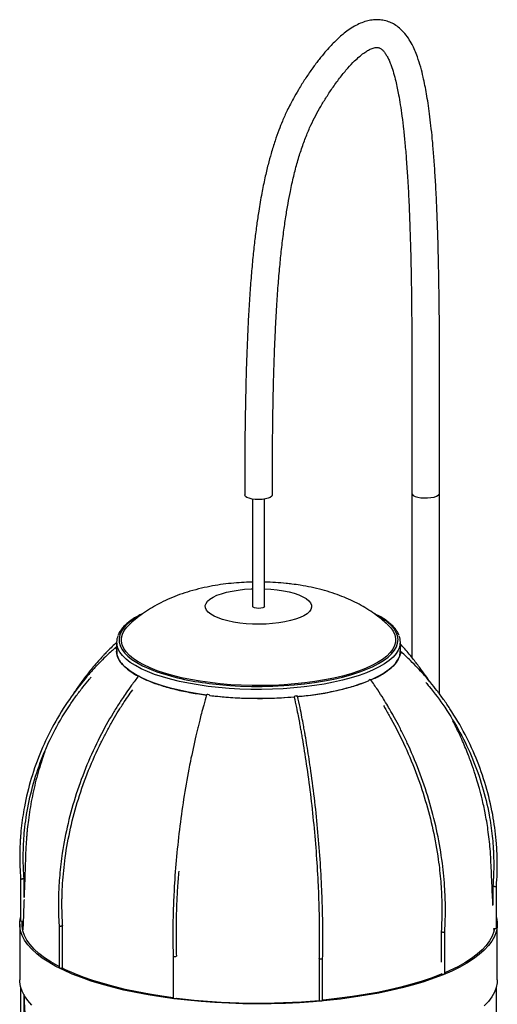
# Paper-space layout '_Dimétrica' of a CAD drawing. Header units: millimetres. Extents: x -873 to -635, y -373 to 366.
# Tile 2 of 2: x -873 to -671, y -50 to 366. Entities that reach past the tile are written whole.
import ezdxf

# ---------------------------------------------------------------- set-up
doc = ezdxf.new("R2010")
doc.units = ezdxf.units.MM

psp = doc.layouts.new('_Dimétrica')

# ---------------------------------------------------------------- linework, layer by layer
at = {"color": 7, "linetype": 'Continuous', "lineweight": 25}
for p, q in [((-774.95, 163.3), (-774.95, 117.93)), ((-769.95, 117.93), (-769.95, 163.3)), ((-707.59, 165.72), (-707.59, 96.36)), ((-695.89, 80.89), (-695.89, 165.72)), ((-832.45, 102.84), (-832.45, 99.07)), ((-712.45, 99.07), (-712.45, 102.84)), ((-873.09, 2.91), (-873.09, -14.85)), ((-871.59, -5.11), (-871.59, 2.96)), ((-673.31, -0.18), (-673.31, -8.25)), ((-671.81, -18), (-671.81, -0.23)), ((-873.45, -16.42), (-873.45, -39.99)), ((-671.45, -39.99), (-671.45, -16.42)), ((-856.79, -16.95), (-856.79, -34.72)), ((-855.29, -34.72), (-855.29, -16.91)), ((-695.17, -19.46), (-695.17, -32.49)), ((-693.67, -37.27), (-693.67, -19.5)), ((-672.84, -19.12), (-672.88, -18.22)), ((-671.82, -18.01), (-671.81, -18)), ((-808.56, -29.82), (-808.56, -47.6)), ((-746.82, -30.78), (-746.82, -48.58)), ((-745.32, -48.58), (-745.32, -30.79)), ((-873.09, -42.84), (-873.09, -56.18)), ((-671.81, -59.33), (-671.81, -42.84)), ((-871.59, -56.23), (-871.59, -46.43))]:
    psp.add_line(p, q, dxfattribs=at)
at = {"color": 7, "linetype": 'Continuous', "lineweight": 25, "flags": 128}
for points in [[(-766.6, 165.07), (-766.61, 164.98), (-766.86, 164.49), (-767.47, 164.05), (-768.38, 163.67), (-769.56, 163.37), (-770.91, 163.19), (-772.36, 163.12), (-773.82, 163.17), (-775.19, 163.34), (-776.39, 163.63), (-777.34, 164), (-777.99, 164.44), (-778.29, 164.91), (-778.3, 165.07)], [(-769.95, 117.93), (-770.11, 117.63), (-770.63, 117.36), (-771.42, 117.17), (-772.37, 117.09), (-773.34, 117.15), (-774.16, 117.32), (-774.73, 117.58), (-774.95, 117.9), (-774.95, 117.93)], [(-718.02, 110.46), (-717.88, 110.33), (-716.51, 108.88), (-715.48, 107.41), (-714.8, 105.9), (-714.48, 104.39), (-714.52, 102.87), (-714.91, 101.36), (-715.66, 99.86), (-716.76, 98.39), (-718.2, 96.95), (-719.98, 95.55), (-722.08, 94.2), (-724.49, 92.92), (-727.19, 91.7), (-730.18, 90.55), (-733.42, 89.48), (-736.91, 88.51), (-740.61, 87.63), (-744.52, 86.84), (-748.59, 86.16), (-752.81, 85.59), (-757.15, 85.14), (-761.59, 84.79), (-766.09, 84.57), (-770.64, 84.46), (-775.19, 84.47), (-779.73, 84.6), (-784.22, 84.85), (-788.64, 85.22), (-792.96, 85.7), (-797.15, 86.29), (-801.19, 86.99), (-805.06, 87.8), (-808.72, 88.7), (-812.16, 89.69), (-815.36, 90.77), (-818.29, 91.94), (-820.93, 93.17), (-823.28, 94.47), (-825.32, 95.83), (-827.03, 97.24), (-828.4, 98.68), (-829.43, 100.16), (-830.1, 101.67), (-830.42, 103.18), (-830.39, 104.7), (-830, 106.21), (-829.25, 107.71), (-828.15, 109.18), (-826.9, 110.45)], [(-832.45, 100.36), (-832.55, 100.44), (-832.73, 100.56), (-832.85, 100.59), (-832.9, 100.53)], [(-823.01, 88.3), (-824.53, 89.14), (-826.66, 90.49), (-828.47, 91.9), (-829.95, 93.35), (-831.09, 94.84), (-831.89, 96.35), (-832.35, 97.87), (-832.45, 99.07)], [(-712.45, 99.07), (-712.46, 98.74), (-712.71, 97.21), (-713.32, 95.69), (-714.27, 94.19), (-715.56, 92.72), (-717.18, 91.29), (-719.13, 89.9), (-721.39, 88.57), (-723.96, 87.3), (-725.17, 86.76)], [(-712, 98.63), (-712.03, 98.69), (-712.13, 98.66), (-712.29, 98.55), (-712.48, 98.38), (-712.49, 98.37)], [(-823.2, 88.55), (-823.16, 88.56), (-823.04, 88.51)], [(-794.46, 80.46), (-797.9, 80.96), (-801.99, 81.66), (-805.9, 82.47), (-809.61, 83.37), (-813.11, 84.36), (-816.37, 85.44), (-819.37, 86.6), (-822.09, 87.84), (-822.27, 87.93)], [(-793.31, 85.39), (-788.97, 84.9), (-784.53, 84.53), (-780.02, 84.28), (-775.47, 84.14), (-770.89, 84.13), (-766.33, 84.22), (-761.8, 84.44), (-757.33, 84.78), (-752.96, 85.22), (-748.7, 85.78), (-744.59, 86.45), (-740.64, 87.22), (-736.89, 88.09), (-733.35, 89.06), (-730.04, 90.11), (-729.21, 90.41)], [(-725.23, 86.97), (-725.08, 87.01), (-725.02, 87)], [(-756.49, 80.13), (-756.22, 80.12), (-756.02, 80.07), (-755.91, 79.97), (-755.89, 79.95)], [(-671.81, -13.58), (-671.8, -13.63), (-671.48, -15.62), (-671.52, -17.61), (-671.91, -19.6), (-672.65, -21.58), (-673.74, -23.55), (-675.18, -25.48), (-676.96, -27.39), (-679.08, -29.25), (-681.52, -31.08), (-684.28, -32.85), (-687.36, -34.56), (-690.73, -36.21), (-694.39, -37.79), (-698.32, -39.29), (-702.52, -40.71), (-706.96, -42.05), (-711.63, -43.3), (-716.51, -44.45), (-721.59, -45.51), (-726.85, -46.46), (-732.27, -47.31), (-737.83, -48.05), (-743.51, -48.68), (-749.29, -49.19), (-755.16, -49.59), (-761.08, -49.88), (-767.05, -50.04), (-773.03, -50.09), (-779.01, -50.02), (-784.97, -49.83), (-790.89, -49.52), (-796.74, -49.1), (-802.5, -48.57), (-808.16, -47.92), (-813.7, -47.16), (-819.09, -46.29), (-824.31, -45.31), (-829.35, -44.24), (-834.2, -43.07), (-838.82, -41.8), (-843.22, -40.44), (-847.36, -39.01), (-851.24, -37.49), (-854.85, -35.89), (-858.17, -34.23), (-861.18, -32.51), (-863.88, -30.73), (-866.26, -28.9), (-868.32, -27.02), (-870.03, -25.11), (-871.4, -23.17), (-872.43, -21.2), (-873.1, -19.22), (-873.42, -17.23), (-873.39, -15.23), (-873.09, -13.58)], [(-873.09, -14.85), (-873.05, -14.93), (-872.9, -15.02), (-872.66, -15.08), (-872.38, -15.1), (-872.09, -15.09), (-871.95, -15.06)], [(-856.79, -34.34), (-857.32, -34.06), (-860.3, -32.35), (-862.98, -30.59), (-865.34, -28.77), (-867.37, -26.92), (-869.07, -25.03), (-870.43, -23.1), (-871.44, -21.16), (-872.11, -19.19), (-872.42, -17.22), (-872.39, -15.25), (-872.37, -15.1)], [(-672.6, -18.25), (-672.9, -19.57), (-673.64, -21.53), (-674.72, -23.48), (-676.14, -25.39), (-677.91, -27.28), (-680, -29.13), (-682.42, -30.93), (-685.16, -32.68), (-688.2, -34.38), (-691.54, -36.01), (-693.67, -36.95)], [(-856.79, -34.72), (-856.78, -34.77), (-856.67, -34.86)], [(-856.67, -34.86), (-856.46, -34.93), (-856.19, -34.97), (-855.9, -34.97), (-855.63, -34.93), (-855.42, -34.86), (-855.3, -34.77), (-855.29, -34.72)], [(-808.56, -47.51), (-813.29, -46.85), (-818.62, -45.99), (-823.8, -45.03), (-828.79, -43.96), (-833.59, -42.8), (-838.17, -41.55), (-842.52, -40.21), (-846.62, -38.78), (-850.46, -37.28), (-854.03, -35.7), (-855.62, -34.93)], [(-694.89, -37.46), (-695.16, -37.57), (-699.06, -39.06), (-703.21, -40.47), (-707.61, -41.8), (-712.23, -43.03), (-717.06, -44.18), (-722.09, -45.22), (-727.3, -46.16), (-732.66, -47), (-738.17, -47.74), (-743.79, -48.36), (-745.32, -48.51)], [(-693.83, -37.42), (-693.7, -37.34), (-693.67, -37.27)], [(-868.32, -50.59), (-870.03, -48.68), (-871.4, -46.74), (-872.43, -44.77), (-873.1, -42.79), (-873.42, -40.8), (-873.45, -39.99)], [(-671.45, -39.99), (-671.52, -41.18), (-671.91, -43.17), (-672.65, -45.15), (-673.74, -47.12), (-675.18, -49.05), (-676.96, -50.96)], [(-808.56, -47.6), (-808.56, -47.61), (-808.49, -47.71), (-808.32, -47.79), (-808.07, -47.84)], [(-746.82, -48.58), (-746.8, -48.64), (-746.67, -48.73), (-746.45, -48.79), (-746.17, -48.82), (-745.88, -48.82)], [(-745.88, -48.82), (-745.61, -48.77), (-745.42, -48.7), (-745.33, -48.61), (-745.32, -48.58)]]:
    psp.add_lwpolyline(points, dxfattribs=at)
at = {"color": 8, "linetype": 'Continuous', "lineweight": 25, "flags": 128}
for points in [[(-707.59, 165.72), (-707.47, 165.32), (-707, 164.86), (-706.19, 164.45), (-705.11, 164.12), (-703.81, 163.89)], [(-703.81, 163.89), (-702.38, 163.78), (-700.92, 163.79), (-699.5, 163.92), (-698.23, 164.16), (-697.18, 164.5), (-696.41, 164.91), (-695.98, 165.38), (-695.89, 165.72)], [(-764.49, 124.95), (-761.92, 124.56), (-759.51, 124.07), (-757.3, 123.48), (-755.33, 122.8), (-753.64, 122.05), (-752.24, 121.23), (-751.15, 120.36), (-750.41, 119.45), (-750.01, 118.52), (-749.97, 117.57), (-750.28, 116.64), (-750.94, 115.72), (-751.94, 114.84), (-753.26, 114.01), (-754.89, 113.23), (-756.79, 112.54), (-758.94, 111.93), (-761.3, 111.41), (-763.84, 110.99), (-766.51, 110.69), (-769.28, 110.5), (-772.1, 110.42), (-774.93, 110.47), (-777.71, 110.63), (-780.41, 110.91), (-782.99, 111.3), (-785.4, 111.79), (-787.61, 112.38), (-789.57, 113.05), (-791.27, 113.81), (-792.67, 114.63), (-793.75, 115.5), (-794.5, 116.41), (-794.9, 117.34), (-794.94, 118.28), (-794.63, 119.22), (-793.97, 120.13), (-792.97, 121.02), (-791.65, 121.85), (-790.02, 122.62), (-788.12, 123.32), (-785.97, 123.93), (-783.61, 124.45), (-781.07, 124.86), (-778.39, 125.17), (-775.62, 125.36), (-774.95, 125.38)], [(-769.95, 125.38), (-767.2, 125.22), (-764.49, 124.95)], [(-822.16, 114.38), (-824.31, 113.16), (-826.34, 111.8), (-828.04, 110.38), (-829.4, 108.92), (-830.43, 107.44), (-831.1, 105.93), (-831.42, 104.41), (-831.39, 102.88), (-831, 101.36), (-830.27, 99.86), (-829.18, 98.38), (-827.75, 96.93), (-825.99, 95.52), (-823.91, 94.16), (-821.52, 92.86), (-818.83, 91.63), (-816.89, 90.85)], [(-729.21, 90.41), (-726.99, 91.25), (-724.21, 92.46), (-721.72, 93.74), (-719.54, 95.08), (-717.68, 96.48), (-716.14, 97.91), (-714.95, 99.39), (-714.1, 100.88), (-713.6, 102.4), (-713.45, 103.92), (-713.66, 105.45), (-714.23, 106.96), (-715.14, 108.46), (-716.4, 109.92), (-718, 111.35), (-719.92, 112.74), (-722.16, 114.07), (-722.7, 114.36)], [(-793.67, 84.13), (-797.9, 84.73), (-801.99, 85.43), (-805.9, 86.24), (-809.61, 87.14), (-813.11, 88.13), (-816.37, 89.21), (-819.37, 90.37), (-822.09, 91.61), (-824.53, 92.91), (-826.66, 94.27), (-828.47, 95.67), (-829.95, 97.12), (-831.09, 98.61), (-831.89, 100.12), (-831.93, 100.21)], [(-712.95, 100.27), (-713.32, 99.46), (-714.27, 97.96), (-715.56, 96.49), (-717.18, 95.06), (-719.13, 93.67), (-721.39, 92.34), (-723.96, 91.07), (-726.8, 89.86), (-729.92, 88.74), (-733.28, 87.69), (-736.87, 86.74), (-740.68, 85.88), (-744.67, 85.12), (-748.82, 84.46), (-753.11, 83.91), (-757.51, 83.47), (-762.01, 83.15), (-766.56, 82.94), (-771.15, 82.85), (-775.74, 82.87), (-780.32, 83.01), (-784.85, 83.27), (-789.31, 83.65), (-793.67, 84.13)]]:
    psp.add_lwpolyline(points, dxfattribs=at)
at = {"color": 7, "linetype": 'Continuous', "lineweight": 25}
for centre, radius, start, end in [((-825.5, 102.84), 6.95, 157.5713, 202.2443), ((-719.4, 102.84), 6.94, 338.24, 21.8241), ((-831.52, 100.87), 1.43, 193.7465, 228.9975), ((-714, 99.51), 2.18, 311.2328, 336.1608), ((-825.09, 84.86), 4.18, 46.319, 60.6379), ((-781.6, 189.61), 104.88, 250.3407, 263.5887), ((-764.14, 188.72), 109.19, 274.3554, 290.4574), ((-723.9, 84.1), 3.16, 114.8457, 134.0033), ((-794.01, 80.24), 0.505, 70.8538, 136.8942), ((-793.93, 79.45), 1.27, 40.7826, 86.5401), ((-772.42, 254.06), 175, 263.2562, 274.9392), ((-756.49, 79.03), 1.09, 89.7063, 141.3161), ((-672.57, -17.06), 1.21, 250.1509, 308.7489), ((-694.4, -36.1), 1.44, 239.6082, 293.2682), ((-807.76, -46.61), 1.27, 255.8525, 301.3463), ((-772.39, 241.5), 291.27, 263.1549, 275.0407)]:
    psp.add_arc(centre, radius, start, end, dxfattribs=at)
for points, knots in [([(-695.89, 165.72), (-695.89, 171.85), (-695.88, 183.91), (-695.84, 201.64), (-695.84, 218.53), (-695.91, 234.39), (-696.05, 249.09), (-696.27, 262.57), (-696.58, 274.49), (-696.95, 284.93), (-697.38, 293.97), (-697.85, 302.01), (-698.36, 309.11), (-698.91, 315.42), (-699.48, 321.03), (-700.09, 326.05), (-700.71, 330.53), (-701.36, 334.54), (-702.04, 338.23), (-702.84, 341.99), (-703.87, 346.09), (-705.05, 349.84), (-706.29, 353.04), (-707.54, 355.68), (-709.12, 358.33), (-711.06, 360.82), (-713.19, 362.8), (-715.32, 364.2), (-717.51, 365.2), (-719.83, 365.82), (-722.11, 366.03), (-724.53, 365.89), (-726.9, 365.38), (-729.4, 364.5), (-731.95, 363.22), (-734.42, 361.64), (-736.68, 359.9), (-738.64, 358.2), (-740.42, 356.49), (-742.31, 354.53), (-744.47, 352.1), (-746.91, 349.1), (-749.6, 345.51), (-752.35, 341.52), (-754.91, 337.49), (-757.09, 333.78), (-758.85, 330.52), (-760.23, 327.76), (-761.36, 325.34), (-762.55, 322.6), (-763.93, 319.14), (-765.54, 314.62), (-767.05, 309.75), (-768.48, 304.51), (-769.81, 298.88), (-771.15, 292.33), (-772.28, 285.73), (-773.24, 279.23), (-774.03, 272.98), (-774.78, 266.1), (-775.48, 258.54), (-776.12, 250.24), (-776.65, 241.63), (-777.1, 232.71), (-777.46, 223.49), (-777.77, 213.52), (-778.01, 202.71), (-778.18, 191.02), (-778.29, 178.36), (-778.3, 169.62), (-778.3, 165.07)], [0, 0, 0, 0, 0.037328, 0.073393, 0.107763, 0.140124, 0.170262, 0.198052, 0.223441, 0.244608, 0.2638, 0.281083, 0.296538, 0.310412, 0.323223, 0.334749, 0.345386, 0.355182, 0.364186, 0.373395, 0.384696, 0.397528, 0.4063, 0.414983, 0.424737, 0.435808, 0.446854, 0.456003, 0.464176, 0.47345, 0.482479, 0.491137, 0.50107, 0.511627, 0.523021, 0.534865, 0.545593, 0.554875, 0.563196, 0.572706, 0.583809, 0.596663, 0.61093, 0.62635, 0.640567, 0.652491, 0.662177, 0.670014, 0.676138, 0.681919, 0.691481, 0.70203, 0.713786, 0.723932, 0.735401, 0.748376, 0.763113, 0.774082, 0.786101, 0.7993, 0.813828, 0.829845, 0.847527, 0.864152, 0.882263, 0.901994, 0.923483, 0.946877, 0.972329, 1, 1, 1, 1]), ([(-766.6, 165.07), (-766.6, 169.16), (-766.59, 177.03), (-766.5, 188.47), (-766.37, 199.1), (-766.17, 208.98), (-765.93, 218.15), (-765.64, 226.67), (-765.26, 235.43), (-764.78, 244.33), (-764.17, 253.3), (-763.49, 261.36), (-762.73, 268.89), (-761.89, 275.9), (-760.96, 282.39), (-760.01, 288.14), (-758.91, 293.9), (-757.61, 299.79), (-756.02, 305.84), (-754.26, 311.51), (-752.35, 316.71), (-750.34, 321.38), (-748.25, 325.57), (-746.04, 329.55), (-743.58, 333.54), (-740.8, 337.7), (-737.79, 341.81), (-734.73, 345.52), (-732.06, 348.34), (-729.8, 350.41), (-727.93, 351.88), (-726.26, 352.98), (-724.93, 353.65), (-723.93, 354.03), (-723.1, 354.24), (-722.37, 354.3), (-721.79, 354.23), (-721.36, 354.1), (-720.84, 353.84), (-720.2, 353.36), (-719.45, 352.59), (-718.64, 351.47), (-717.85, 350.09), (-717.07, 348.45), (-716.22, 346.3), (-715.32, 343.52), (-714.46, 340.27), (-713.77, 337.19), (-713.12, 333.85), (-712.45, 329.91), (-711.75, 325.04), (-711.09, 319.56), (-710.47, 313.45), (-709.9, 306.59), (-709.36, 298.75), (-708.88, 289.76), (-708.45, 279.55), (-708.11, 268.09), (-707.85, 255.76), (-707.68, 242.65), (-707.58, 228.87), (-707.54, 214.15), (-707.55, 198.6), (-707.58, 182.35), (-707.59, 171.32), (-707.59, 165.72)], [0, 0, 0, 0, 0.025881, 0.04984, 0.072002, 0.092486, 0.111409, 0.128879, 0.145001, 0.16515, 0.183183, 0.199328, 0.213795, 0.228439, 0.241421, 0.252962, 0.263445, 0.276964, 0.290211, 0.303399, 0.316735, 0.329866, 0.342751, 0.35585, 0.370635, 0.38736, 0.405929, 0.424685, 0.442361, 0.454789, 0.466723, 0.478545, 0.490633, 0.49934, 0.50853, 0.517994, 0.527511, 0.535451, 0.541844, 0.549503, 0.558916, 0.568205, 0.576472, 0.583845, 0.59125, 0.602701, 0.613205, 0.621957, 0.629642, 0.6408, 0.653138, 0.666736, 0.681046, 0.696748, 0.714525, 0.734594, 0.757058, 0.781989, 0.809417, 0.836734, 0.866065, 0.897282, 0.930199, 0.964553, 1, 1, 1, 1]), ([(-774.95, 128.22), (-776.13, 128.19), (-778.78, 128.12), (-782.92, 127.81), (-787.4, 127.32), (-791.97, 126.6), (-796.67, 125.64), (-801.32, 124.42), (-805.76, 122.97), (-809.86, 121.35), (-813.69, 119.55), (-817.28, 117.58), (-820.66, 115.44), (-823.82, 113.09), (-825.87, 111.44), (-826.82, 110.52), (-826.84, 110.5)], [0, 0, 0, 0, 0.060937, 0.137855, 0.216462, 0.297876, 0.383379, 0.474182, 0.557993, 0.638102, 0.714487, 0.788011, 0.859522, 0.929659, 0.998863, 1, 1, 1, 1]), ([(-718.12, 110.52), (-718.88, 111.2), (-720.59, 112.72), (-723.43, 114.85), (-726.59, 116.96), (-729.94, 118.88), (-733.48, 120.65), (-737.26, 122.25), (-741.29, 123.7), (-745.61, 124.98), (-750.13, 126.06), (-754.39, 126.85), (-757.94, 127.35), (-761.42, 127.75), (-765.21, 128.05), (-768.29, 128.22), (-769.86, 128.23), (-769.95, 128.23)], [0, 0, 0, 0, 0.054528, 0.121744, 0.18978, 0.259145, 0.330521, 0.404753, 0.482686, 0.564646, 0.649526, 0.733766, 0.796495, 0.83979, 0.918302, 0.995173, 1, 1, 1, 1]), ([(-821.1, 115.06), (-821.4, 114.92), (-822.58, 114.38), (-824.37, 113.38), (-826.46, 112.05), (-828.24, 110.65), (-829.74, 109.2), (-830.9, 107.69), (-831.6, 106.56), (-831.8, 105.92), (-831.83, 105.82)], [0, 0, 0, 0, 0.053548, 0.206378, 0.359545, 0.513026, 0.666621, 0.819675, 0.971126, 1, 1, 1, 1]), ([(-713.04, 105.74), (-713.06, 105.83), (-713.25, 106.43), (-713.89, 107.52), (-714.98, 108.99), (-716.41, 110.42), (-718.12, 111.81), (-720.15, 113.15), (-722.04, 114.23), (-723.34, 114.84), (-723.78, 115.04)], [0, 0, 0, 0, 0.025396, 0.16941, 0.316488, 0.466364, 0.617982, 0.770314, 0.922668, 1, 1, 1, 1]), ([(-832.89, 100.57), (-834.07, 99.5), (-836.22, 97.57), (-838.97, 94.85), (-841.07, 92.66), (-842.76, 90.83), (-844.27, 89.12), (-847.65, 85.17), (-852.88, 78.32), (-859.18, 68.14), (-864.59, 56.95), (-868.76, 45.29), (-871.07, 35.78), (-872.25, 28.7), (-872.81, 24.23), (-873.12, 20.65), (-873.3, 17.75), (-873.41, 15.15), (-873.46, 11.76), (-873.4, 7.58), (-873.2, 4.54), (-873.09, 2.91)], [0, 0, 0, 0, 0.043007, 0.077852, 0.104533, 0.125005, 0.145445, 0.166307, 0.266163, 0.379646, 0.49313, 0.606616, 0.720102, 0.762486, 0.804816, 0.844246, 0.861692, 0.884917, 0.916064, 0.955112, 1, 1, 1, 1]), ([(-832.45, 102.7), (-833.08, 102.12), (-834.39, 100.91), (-836.13, 99.18), (-837.51, 97.75), (-838.78, 96.4), (-840.34, 94.69), (-842.76, 91.9), (-845.61, 88.35), (-848.51, 84.34), (-850.38, 81.61), (-851.23, 80.22), (-851.28, 80.15)], [0, 0, 0, 0, 0.0858585, 0.1805274, 0.2468171, 0.2858971, 0.3678946, 0.4854521, 0.6630585, 0.8340921, 0.9911247, 1, 1, 1, 1]), ([(-699.92, 86.01), (-700.53, 86.91), (-701.87, 88.87), (-704.17, 92.03), (-707.09, 95.81), (-709.88, 99.23), (-711.83, 101.35), (-712.45, 102.03)], [0, 0, 0, 0, 0.1597186, 0.349658, 0.5757306, 0.8631878, 1, 1, 1, 1]), ([(-832.33, 99.38), (-832.37, 99.07), (-832.55, 97.88), (-831.79, 95.83), (-830.09, 93.27), (-827.23, 90.83), (-824.89, 89.2), (-823.28, 88.45), (-823.19, 88.41)], [0, 0, 0, 0, 0.080996, 0.307566, 0.534099, 0.760656, 0.987226, 1, 1, 1, 1]), ([(-725.1, 86.84), (-724.64, 87.03), (-722.48, 87.88), (-719.47, 89.6), (-716.15, 91.98), (-713.89, 94.49), (-712.58, 96.95), (-712.54, 98.56), (-712.52, 99.3)], [0, 0, 0, 0, 0.053611, 0.248817, 0.444043, 0.639281, 0.834487, 1, 1, 1, 1]), ([(-671.82, -0.24), (-671.7, 1.52), (-671.5, 4.68), (-671.45, 8.86), (-671.51, 12.15), (-671.62, 14.94), (-671.97, 20.35), (-673.04, 28.96), (-675.67, 40.62), (-679.67, 52.46), (-684.9, 63.89), (-689.97, 72.5), (-694.15, 78.59), (-696.91, 82.3), (-699.22, 85.2), (-701.16, 87.49), (-702.93, 89.51), (-705.29, 92.1), (-708.36, 95.25), (-710.72, 97.47), (-712.01, 98.68)], [0, 0, 0, 0, 0.0486065, 0.0875147, 0.1149785, 0.1393575, 0.164341, 0.2642014, 0.3776913, 0.4911791, 0.6046644, 0.718147, 0.7605284, 0.8028567, 0.8422843, 0.8597296, 0.8829516, 0.914071, 0.9530873, 1, 1, 1, 1]), ([(-871.58, 2.8), (-871.68, 4.35), (-871.87, 7.13), (-871.95, 10.88), (-871.93, 13.82), (-871.86, 16.24), (-871.76, 18.45), (-871.42, 23.49), (-870.39, 31.82), (-867.79, 43.25), (-863.84, 54.82), (-858.67, 65.93), (-853.66, 74.29), (-849.54, 80.17), (-846.81, 83.75), (-844.67, 86.36), (-843.46, 87.75), (-843.2, 88.06)], [0, 0, 0, 0, 0.050352, 0.091065, 0.122232, 0.146157, 0.170055, 0.194447, 0.311189, 0.443854, 0.576519, 0.709185, 0.841854, 0.891403, 0.94089, 0.986986, 1, 1, 1, 1]), ([(-823.2, 88.55), (-824.19, 87.25), (-825.98, 84.89), (-828.28, 81.62), (-830.03, 79.03), (-831.45, 76.86), (-832.71, 74.86), (-835.53, 70.24), (-839.9, 62.36), (-845.17, 50.95), (-849.68, 38.71), (-853.17, 26.23), (-855.1, 16.28), (-856.08, 8.97), (-856.55, 4.4), (-856.82, 0.76), (-856.96, -2.17), (-857.05, -4.79), (-857.09, -8.19), (-857.04, -12.35), (-856.88, -15.35), (-856.78, -16.96)], [0, 0, 0, 0, 0.043007, 0.07785, 0.104529, 0.125, 0.145439, 0.166299, 0.266145, 0.379614, 0.493086, 0.606561, 0.720042, 0.762426, 0.804757, 0.844189, 0.861637, 0.884865, 0.916011, 0.955061, 1, 1, 1, 1]), ([(-822.34, 88.02), (-821.23, 87.47), (-818.64, 86.2), (-813.63, 84.45), (-807.57, 82.79), (-801.14, 81.42), (-796.56, 80.78), (-794.39, 80.47)], [0, 0, 0, 0, 0.162636, 0.377413, 0.592202, 0.806956, 1, 1, 1, 1]), ([(-755.88, 79.87), (-755.62, 79.88), (-752.82, 80.1), (-747.71, 80.81), (-740.74, 82.02), (-734.37, 83.56), (-729.38, 85.05), (-726.85, 86.12), (-725.95, 86.5)], [0, 0, 0, 0, 0.0214, 0.236268, 0.45115, 0.665996, 0.880865, 1, 1, 1, 1]), ([(-693.67, -19.5), (-693.58, -17.77), (-693.42, -14.64), (-693.38, -10.48), (-693.42, -7.18), (-693.52, -4.38), (-693.79, 1.09), (-694.62, 9.9), (-696.67, 22.04), (-699.79, 34.63), (-703.87, 47.04), (-707.83, 56.62), (-711.08, 63.5), (-713.24, 67.74), (-715.04, 71.07), (-716.55, 73.73), (-717.93, 76.1), (-719.78, 79.13), (-722.17, 82.88), (-724.01, 85.54), (-725.02, 87)], [0, 0, 0, 0, 0.048672, 0.087577, 0.115038, 0.139417, 0.164402, 0.26426, 0.37774, 0.491215, 0.604686, 0.718156, 0.760534, 0.802859, 0.842284, 0.859729, 0.88295, 0.914069, 0.953086, 1, 1, 1, 1]), ([(-701.65, 85.74), (-701.2, 85.21), (-698.39, 81.85), (-693.28, 74.97), (-687.05, 64.72), (-681.71, 53.5), (-677.59, 41.86), (-675.31, 32.4), (-674.14, 25.36), (-673.59, 20.94), (-673.28, 17.39), (-673.11, 14.52), (-673, 11.95), (-672.95, 8.61), (-673.01, 4.41), (-673.21, 1.34), (-673.33, -0.34)], [0, 0, 0, 0, 0.0220106, 0.1388832, 0.2716995, 0.4045124, 0.5373223, 0.6701299, 0.719729, 0.7692672, 0.8154102, 0.8358273, 0.8630039, 0.8993958, 0.9450244, 1, 1, 1, 1]), ([(-855.28, -17.07), (-855.37, -15.55), (-855.52, -12.79), (-855.59, -9.06), (-855.57, -6.12), (-855.52, -3.68), (-855.43, -1.45), (-855.15, 3.67), (-854.28, 12.21), (-852.1, 24.17), (-848.79, 36.55), (-844.46, 48.72), (-840.26, 58.08), (-836.8, 64.79), (-834.52, 68.93), (-832.6, 72.18), (-831, 74.76), (-829.53, 77.06), (-827.73, 79.79), (-826.35, 81.74), (-825.65, 82.72)], [0, 0, 0, 0, 0.045412, 0.082142, 0.110262, 0.131848, 0.153408, 0.175414, 0.28074, 0.400442, 0.52015, 0.639863, 0.759579, 0.804289, 0.848943, 0.890537, 0.908942, 0.933441, 0.966271, 1, 1, 1, 1]), ([(-794.38, 80.58), (-794.8, 79.13), (-795.56, 76.5), (-796.53, 72.89), (-797.27, 70.03), (-797.87, 67.64), (-798.4, 65.45), (-799.59, 60.41), (-801.44, 51.88), (-803.66, 39.69), (-805.56, 26.78), (-807.03, 13.8), (-807.85, 3.58), (-808.26, -3.86), (-808.46, -8.49), (-808.57, -12.16), (-808.63, -15.11), (-808.67, -17.73), (-808.69, -21.12), (-808.67, -25.34), (-808.59, -28.37), (-808.55, -30.03)], [0, 0, 0, 0, 0.04293, 0.077711, 0.104342, 0.124776, 0.145178, 0.166, 0.265662, 0.378918, 0.492172, 0.605425, 0.718681, 0.760979, 0.803225, 0.842577, 0.859989, 0.883169, 0.91424, 0.953195, 1, 1, 1, 1]), ([(-792.98, 80.29), (-790.73, 80.04), (-785.98, 79.51), (-778.43, 79.12), (-770.58, 79.03), (-763.5, 79.23), (-759.18, 79.6), (-757.41, 79.75)], [0, 0, 0, 0, 0.197242, 0.4141582, 0.6310965, 0.8480484, 1, 1, 1, 1]), ([(-757.36, 79.61), (-757.05, 78.15), (-756.48, 75.52), (-755.76, 71.9), (-755.21, 69.03), (-754.77, 66.64), (-754.37, 64.44), (-753.49, 59.39), (-752.12, 50.84), (-750.47, 38.63), (-749.05, 25.72), (-747.96, 12.75), (-747.35, 2.54), (-747.04, -4.88), (-746.9, -9.5), (-746.81, -13.16), (-746.77, -16.09), (-746.74, -18.71), (-746.73, -22.08), (-746.74, -26.28), (-746.8, -29.3), (-746.83, -30.95)], [0, 0, 0, 0, 0.042921, 0.077696, 0.104324, 0.124756, 0.145156, 0.165977, 0.265637, 0.378899, 0.492163, 0.605428, 0.718691, 0.760991, 0.803237, 0.842588, 0.86, 0.883177, 0.914229, 0.953161, 1, 1, 1, 1]), ([(-745.33, -30.99), (-745.3, -29.21), (-745.24, -26.05), (-745.23, -21.84), (-745.24, -18.54), (-745.27, -15.73), (-745.37, -10.24), (-745.64, -1.34), (-746.34, 11.06), (-747.39, 24.07), (-748.76, 37.04), (-750.1, 47.16), (-751.2, 54.49), (-751.92, 59.03), (-752.53, 62.62), (-753.04, 65.49), (-753.5, 68.05), (-754.13, 71.34), (-754.93, 75.42), (-755.56, 78.35), (-755.89, 79.95)], [0, 0, 0, 0, 0.0505173, 0.0893276, 0.1167248, 0.1410553, 0.1659911, 0.265652, 0.3789083, 0.4921632, 0.6054181, 0.7186751, 0.7609737, 0.8032202, 0.8425726, 0.859985, 0.8831639, 0.9142259, 0.9531712, 1, 1, 1, 1]), ([(-719.62, 75.98), (-719.28, 75.42), (-718.55, 74.19), (-717.44, 72.27), (-714.83, 67.61), (-710.79, 59.67), (-705.91, 48.2), (-701.74, 35.93), (-698.51, 23.47), (-696.73, 13.55), (-695.81, 6.27), (-695.38, 1.73), (-695.14, -1.88), (-695, -4.78), (-694.92, -7.38), (-694.88, -10.74), (-694.93, -14.92), (-695.09, -17.96), (-695.18, -19.62)], [0, 0, 0, 0, 0.019388, 0.042246, 0.065576, 0.177244, 0.30415, 0.431055, 0.557956, 0.684852, 0.732241, 0.779572, 0.823657, 0.843163, 0.869127, 0.9039, 0.947497, 1, 1, 1, 1]), ([(-673.31, -8.45), (-673.38, -6.99), (-673.6, -2.11), (-673.97, 5.84), (-674.35, 15.05), (-675.28, 23.2), (-676.47, 30.26), (-677.74, 36.06), (-678.93, 40.68), (-679.96, 44.23), (-680.84, 47), (-681.51, 49.04), (-682.11, 50.76), (-682.79, 52.65), (-683.7, 55.06), (-685.27, 59), (-687.39, 63.91), (-689.32, 67.75), (-690.21, 69.53)], [0, 0, 0, 0, 0.055933, 0.186833, 0.30424, 0.40781, 0.497698, 0.574077, 0.629938, 0.675641, 0.711261, 0.736871, 0.754044, 0.776816, 0.808645, 0.846311, 0.928923, 1, 1, 1, 1]), ([(-862.81, 56.53), (-863.05, 55.86), (-863.85, 53.73), (-865.01, 50.07), (-866.29, 45.58), (-867.4, 41.09), (-868.35, 36.58), (-869.15, 32.07), (-869.77, 27.82), (-870.17, 24.39), (-870.41, 21.93), (-870.57, 20.01), (-870.74, 17.69), (-870.91, 14.46), (-871.05, 10.12), (-871.24, 4.68), (-871.42, -0.52), (-871.55, -3.9), (-871.59, -5.09)], [0, 0, 0, 0, 0.034225, 0.1102, 0.184716, 0.258299, 0.33165, 0.404816, 0.476696, 0.536229, 0.568809, 0.594131, 0.628023, 0.679708, 0.749334, 0.836815, 0.942154, 1, 1, 1, 1]), ([(-807.05, -29.97), (-807.09, -28.46), (-807.16, -25.72), (-807.19, -21.98), (-807.18, -19.03), (-807.15, -16.58), (-807.12, -14.33), (-807, -9.15), (-806.75, -2.38), (-806.26, 3.73), (-806.07, 6.07)], [0, 0, 0, 0, 0.131162, 0.237346, 0.318644, 0.381036, 0.443341, 0.506931, 0.811311, 1, 1, 1, 1]), ([(-873.08, 2.91), (-873.09, 2.9), (-873.1, 2.87), (-873.03, 2.81), (-872.89, 2.74), (-872.68, 2.7), (-872.51, 2.69), (-872.4, 2.69), (-872.38, 2.69), (-872.38, 2.69)], [0, 0, 0, 0, 0.055973, 0.278834, 0.501734, 0.724899, 0.948061, 0.982048, 1, 1, 1, 1]), ([(-871.6, 2.97), (-871.6, 2.95), (-871.6, 2.91), (-871.68, 2.83), (-871.85, 2.76), (-872.07, 2.71), (-872.25, 2.69), (-872.35, 2.69), (-872.37, 2.69), (-872.38, 2.69)], [0, 0, 0, 0, 0.124142, 0.33091, 0.537713, 0.744764, 0.951812, 0.983345, 1, 1, 1, 1]), ([(-672.6, -0.46), (-672.61, -0.46), (-672.7, -0.45), (-672.87, -0.43), (-673.09, -0.38), (-673.24, -0.3), (-673.32, -0.23), (-673.31, -0.19), (-673.3, -0.17)], [0, 0, 0, 0, 0.017473, 0.234781, 0.452092, 0.669333, 0.886434, 1, 1, 1, 1]), ([(-672.6, -0.46), (-672.59, -0.46), (-672.5, -0.46), (-672.33, -0.46), (-672.1, -0.43), (-671.93, -0.37), (-671.83, -0.3), (-671.83, -0.26), (-671.82, -0.24)], [0, 0, 0, 0, 0.017092, 0.22966, 0.44223, 0.654731, 0.867097, 1, 1, 1, 1]), ([(-871.62, -5.94), (-871.66, -7.01), (-871.81, -11.01), (-871.97, -15.3), (-872.09, -18.52), (-872.1, -18.82)], [0, 0, 0, 0, 0.249318, 0.929691, 1, 1, 1, 1]), ([(-856.79, -16.96), (-856.79, -16.96), (-856.8, -17), (-856.74, -17.05), (-856.61, -17.13), (-856.41, -17.18), (-856.17, -17.2), (-855.91, -17.19), (-855.74, -17.17), (-855.65, -17.15), (-855.63, -17.14), (-855.63, -17.14)], [0, 0, 0, 0, 0.011707, 0.170294, 0.328791, 0.487247, 0.64573, 0.804402, 0.963071, 0.987236, 1, 1, 1, 1]), ([(-855.3, -16.9), (-855.3, -16.93), (-855.3, -16.98), (-855.4, -17.06), (-855.52, -17.11), (-855.61, -17.14), (-855.62, -17.14), (-855.63, -17.14)], [0, 0, 0, 0, 0.2625033, 0.5928166, 0.9231246, 0.9734293, 1, 1, 1, 1]), ([(-694.88, -19.67), (-694.89, -19.67), (-694.96, -19.65), (-695.07, -19.6), (-695.16, -19.52), (-695.16, -19.47), (-695.16, -19.45)], [0, 0, 0, 0, 0.02952, 0.396657, 0.763797, 1, 1, 1, 1]), ([(-694.88, -19.67), (-694.88, -19.67), (-694.81, -19.7), (-694.65, -19.73), (-694.4, -19.75), (-694.14, -19.74), (-693.92, -19.7), (-693.76, -19.63), (-693.67, -19.56), (-693.68, -19.52), (-693.68, -19.5)], [0, 0, 0, 0, 0.012179, 0.16364, 0.315104, 0.466518, 0.617835, 0.769066, 0.920258, 1, 1, 1, 1]), ([(-808.55, -29.83), (-808.55, -29.86), (-808.53, -29.92), (-808.4, -30), (-808.21, -30.06), (-807.97, -30.09), (-807.72, -30.09), (-807.47, -30.06), (-807.26, -30), (-807.16, -29.95), (-807.12, -29.91), (-807.11, -29.91), (-807.11, -29.9)], [0, 0, 0, 0, 0.111845, 0.234724, 0.357525, 0.480255, 0.602954, 0.725674, 0.84854, 0.971404, 0.990116, 1, 1, 1, 1]), ([(-807.06, -29.79), (-807.06, -29.82), (-807.07, -29.86), (-807.1, -29.89), (-807.1, -29.9), (-807.11, -29.9)], [0, 0, 0, 0, 0.805956, 0.932932, 1, 1, 1, 1]), ([(-746.8, -30.85), (-746.8, -30.85), (-746.82, -30.82), (-746.82, -30.8), (-746.82, -30.77)], [0, 0, 0, 0, 0.0887908, 1, 1, 1, 1]), ([(-746.8, -30.85), (-746.8, -30.86), (-746.77, -30.89), (-746.69, -30.95), (-746.51, -31.01), (-746.27, -31.06), (-746.02, -31.07), (-745.77, -31.05), (-745.55, -31), (-745.4, -30.92), (-745.33, -30.85), (-745.33, -30.81), (-745.33, -30.8)], [0, 0, 0, 0, 0.009537, 0.128146, 0.246757, 0.36533, 0.483826, 0.602255, 0.720653, 0.839071, 0.957631, 1, 1, 1, 1]), ([(-871.68, -45.96), (-871.59, -48.09), (-871.34, -53.63), (-870.93, -62.26), (-870.55, -71.47), (-869.63, -79.62), (-868.44, -86.68), (-867.17, -92.47), (-865.97, -97.09), (-864.94, -100.65), (-864.07, -103.42), (-863.39, -105.45), (-862.79, -107.18), (-862.12, -109.06), (-861.21, -111.47), (-859.64, -115.42), (-857.34, -120.67), (-854.18, -127.11), (-850.74, -133.36), (-847.67, -138.37), (-845.16, -142.21), (-843.1, -145.18), (-840.74, -148.45), (-837.82, -152.23), (-834.11, -156.73), (-831.2, -159.86), (-829.61, -161.57)], [0, 0, 0, 0, 0.052711, 0.137335, 0.213237, 0.280192, 0.338303, 0.387681, 0.423793, 0.45334, 0.476367, 0.492924, 0.504026, 0.518748, 0.539324, 0.563675, 0.617082, 0.671811, 0.729618, 0.781745, 0.807669, 0.835549, 0.865347, 0.900812, 0.945908, 1, 1, 1, 1])]:
    psp.add_open_spline(points, degree=3, knots=knots, dxfattribs=at)

doc.saveas('drawing.dxf')
